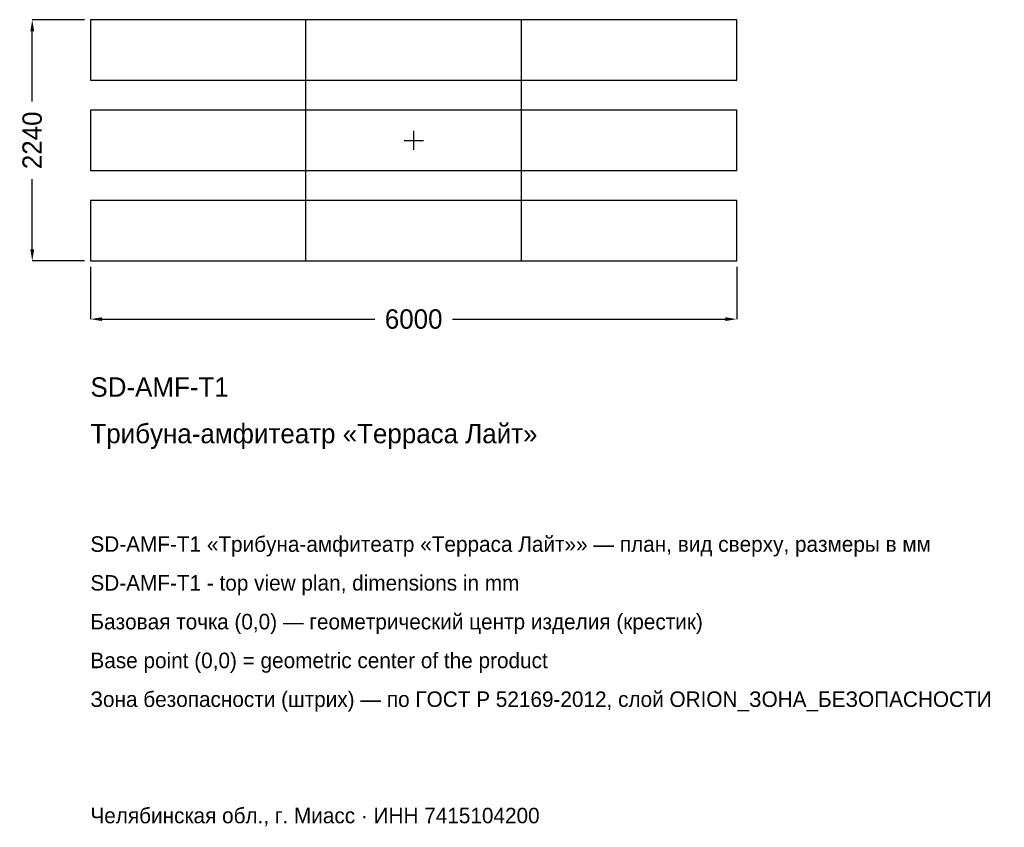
# Model space of a CAD drawing. Header units: metres. Extents: x -3657 to 5481, y -6377 to 1120.
import ezdxf

# ---------------------------------------------------------------- set-up
doc = ezdxf.new("R2010")
doc.units = ezdxf.units.M
for name, color, linetype in [('ORION_ДАННЫЕ', 3, 'Continuous'), ('ORION_КОНТУР', 7, 'Continuous'), ('ORION_РАЗМЕРЫ', 8, 'Continuous')]:
    doc.layers.add(name, color=color, linetype=linetype)
doc.dimstyles.new('ORION', dxfattribs={"dimtxt": 180, "dimasz": 108, "dimexe": 1.25, "dimexo": 54, "dimtad": 1, "dimdec": 0, "dimcen": 2.5, "dimazin": 3, "dimtfac": 1, "dimtmove": 0, "dimatfit": 3, "dimarcsym": 0})

# ---------------------------------------------------------------- blocks, each defined once
blk = doc.blocks.new('_CLOSEDFILLED')
at = {"color": 0, "linetype": 'BYBLOCK'}
blk.add_solid([(-1, 0.164), (0, 0), (-1, -0.164)], dxfattribs=at)
blk = doc.blocks.new('*D1')
for p, q in [((-3000, -1174), (-3000, -1660)), ((3000, -1174), (3000, -1660)), ((-2892, -1660), (-360, -1660)), ((360, -1660), (2892, -1660))]:
    blk.add_line(p, q)
at = {"layer": 'Defpoints'}
for p in [(-3000, -1120), (3000, -1120), (-3000, -1660)]:
    blk.add_point(p, dxfattribs=at)
at = {"layer": 'ORION_РАЗМЕРЫ', "xscale": 108, "yscale": 108, "rotation": 180}
blk.add_blockref('_CLOSEDFILLED', (-3000, -1660), dxfattribs=at)
at = {"layer": 'ORION_РАЗМЕРЫ', "xscale": 108, "yscale": 108}
blk.add_blockref('_CLOSEDFILLED', (3000, -1660), dxfattribs=at)
at = {"layer": 'ORION_РАЗМЕРЫ', "insert": (0, -1660), "char_height": 180, "attachment_point": 5}
blk.add_mtext('6000', dxfattribs=at)
blk = doc.blocks.new('*D2')
for p, q in [((-3054, 1120), (-3540, 1120)), ((-3540, 360), (-3540, 1012)), ((-3540, -1012), (-3540, -360)), ((-3054, -1120), (-3540, -1120))]:
    blk.add_line(p, q)
at = {"layer": 'Defpoints'}
for p in [(-3000, 1120), (-3540, -1120), (-3000, -1120)]:
    blk.add_point(p, dxfattribs=at)
at = {"layer": 'ORION_РАЗМЕРЫ', "xscale": 108, "yscale": 108}
for p, rotation in [((-3540, 1120), 90), ((-3540, -1120), 270)]:
    blk.add_blockref('_CLOSEDFILLED', p, dxfattribs=dict(at, rotation=rotation))
at = {"layer": 'ORION_РАЗМЕРЫ', "insert": (-3540, 0), "char_height": 180, "attachment_point": 5, "rotation": 90}
blk.add_mtext('2240', dxfattribs=at)
blk = doc.blocks.new('ОРИОН SD-AMF-T1 Трибуна-амфитеатр Терраса Лайт')
at = {"layer": 'ORION_КОНТУР'}
for p, q in [((-1002, -1120), (-1002, 1120)), ((1002, -1120), (1002, 1120))]:
    blk.add_line(p, q, dxfattribs=at)
for points in [[(-3000, 560), (3000, 560), (3000, 1120), (-3000, 1120)], [(-3000, -280), (3000, -280), (3000, 280), (-3000, 280)], [(-3000, -1120), (3000, -1120), (3000, -560), (-3000, -560)]]:
    blk.add_lwpolyline(points, close=True, dxfattribs=at)
at = {"layer": 'ORION_РАЗМЕРЫ'}
for p, q in [((-89.6, 0), (89.6, 0)), ((0, -89.6), (0, 89.6))]:
    blk.add_line(p, q, dxfattribs=at)
at = {"layer": 'ORION_ДАННЫЕ'}
for tag, p in [('АРТИКУЛ', (-3000, -2380)), ('НАИМЕНОВАНИЕ', (-3000, -2812))]:
    blk.add_attdef(tag, p, '', height=180, dxfattribs=at)
at = {"layer": 'ORION_ДАННЫЕ', "flags": 1}
for tag, p in [('ПРОИЗВОДИТЕЛЬ', (-3000, -3244)), ('ТЕЛЕФОН', (-3000, -3676)), ('САЙТ', (-3000, -4540)), ('АДРЕС', (-3000, -4972)), ('РЕКВИЗИТЫ', (-3000, -5404)), ('ГАБАРИТЫ', (-3000, -5836)), ('ЗОНА_БЕЗОПАСНОСТИ', (-3000, -6268))]:
    blk.add_attdef(tag, p, '', height=180, dxfattribs=at)
at = {"layer": 'ORION_РАЗМЕРЫ'}
dim = blk.add_linear_dim(base=(-3540, -1120), p1=(-3000, -1120), p2=(-3000, 1120), angle=90, dimstyle='ORION', dxfattribs=at)
dim.commit()
dim.dimension.update_dxf_attribs({"geometry": '*D2', "text_midpoint": (-3540, 0)})
dim = blk.add_linear_dim(base=(-3000, -1660), p1=(-3000, -1120), p2=(3000, -1120), dimstyle='ORION', dxfattribs=at)
dim.commit()
dim.dimension.update_dxf_attribs({"geometry": '*D1', "text_midpoint": (0, -1660)})

msp = doc.modelspace()

# ---------------------------------------------------------------- block references
msp.add_blockref('ОРИОН SD-AMF-T1 Трибуна-амфитеатр Терраса Лайт', (0, 0)).add_auto_attribs({'АРТИКУЛ': 'SD-AMF-T1', 'НАИМЕНОВАНИЕ': 'Трибуна-амфитеатр «Терраса Лайт»'})

# ---------------------------------------------------------------- texts
at = {"layer": 'ORION_ДАННЫЕ', "color": 3}
for s, p in [('SD-AMF-T1 «Трибуна-амфитеатр «Терраса Лайт»» — план, вид сверху, размеры в мм', (-3000, -3820)), ('SD-AMF-T1 - top view plan, dimensions in mm', (-3000, -4180)), ('Челябинская обл., г. Миасс · ИНН 7415104200', (-3000, -6340))]:
    msp.add_text(s, height=144, dxfattribs=at).set_placement(p)
at = {"layer": 'ORION_ДАННЫЕ', "color": 7}
for s, p in [('Базовая точка (0,0) — геометрический центр изделия (крестик)', (-3000, -4540)), ('Base point (0,0) = geometric center of the product', (-3000, -4900))]:
    msp.add_text(s, height=144, dxfattribs=at).set_placement(p)
at = {"layer": 'ORION_ДАННЫЕ', "color": 1}
msp.add_text('Зона безопасности (штрих) — по ГОСТ Р 52169-2012, слой ORION_ЗОНА_БЕЗОПАСНОСТИ', height=144, dxfattribs=at).set_placement((-3000, -5260))

doc.saveas('drawing.dxf')
